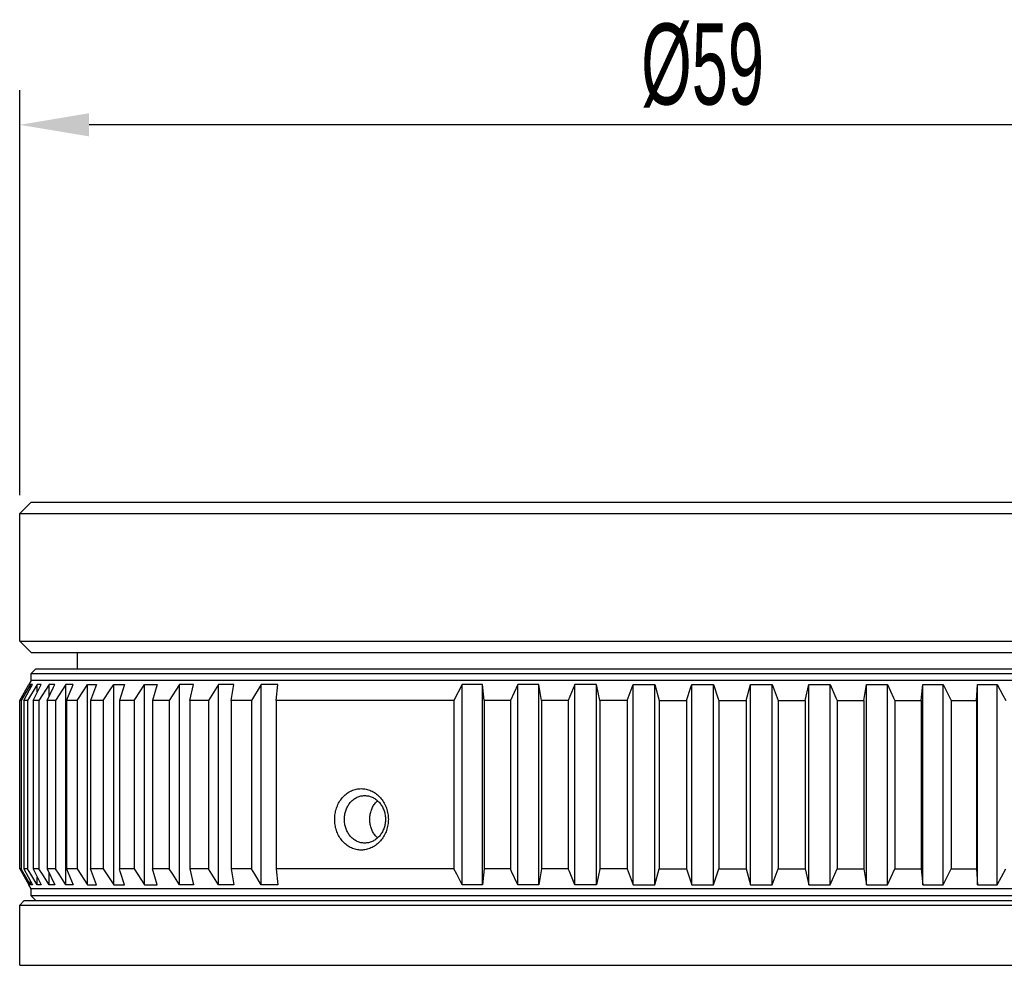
# Model space of a CAD drawing. Header units: millimetres. Extents: x 5 to 90, y 33 to 183.
# Tile 4 of 5: x 5 to 47, y 142 to 183. Entities that reach past the tile are written whole.
import ezdxf

# ---------------------------------------------------------------- set-up
doc = ezdxf.new("R2010")
doc.units = ezdxf.units.MM
doc.header["$LTSCALE"] = 23.1
doc.header["$PDMODE"] = 3
doc.header["$PDSIZE"] = 8
doc.layers.get('0').update_dxf_attribs({"linetype": 'CONTINUOUS'})
doc.layers.get('Defpoints').update_dxf_attribs({"linetype": 'CONTINUOUS'})
doc.layers.add('F4007A-JG-000X_PBL1', color=7, linetype='CONTINUOUS')
doc.styles.get("Standard").update_dxf_attribs({"font": 'txt', "width": 0.6})
doc.dimstyles.new('DIMSTYLE_1', dxfattribs={"dimtxt": 3.5, "dimasz": 3, "dimexe": 1.5, "dimexo": 0.8, "dimgap": 0.875, "dimtad": 1, "dimdec": 3, "dimdsep": 46, "dimtxsty": 'STANDARD', "dimblk": '_FILLED', "dimblk1": '_FILLED', "dimblk2": '_FILLED', "dimcen": 0.09, "dimadec": 3, "dimazin": 2, "dimtm": 0.1, "dimtfac": 1, "dimtdec": 3, "dimtofl": 0, "dimtmove": 0, "dimatfit": 3, "dimldrblk": '_FILLED', "dimfxl": 1, "dimtolj": 1, "dimarcsym": 0})

# ---------------------------------------------------------------- blocks, each defined once
blk = doc.blocks.new('_FILLED')
at = {"color": 0, "linetype": 'ByBlock'}
blk.add_solid([(0, 0), (-1, 0.167), (-1, -0.167)], dxfattribs=at)
blk = doc.blocks.new('*D43')
at = {"layer": 'Defpoints', "color": 0, "linetype": 'ByBlock'}
for p in [(4.745, 178.014), (4.745, 161.232), (63.745, 157.288)]:
    blk.add_point(p, dxfattribs=at)
at = {"layer": 'F4007A-JG-000X_PBL1', "color": 0, "linetype": 'Continuous', "lineweight": -2}
for p, q in [((4.745, 162.032), (4.745, 179.514)), ((63.745, 158.088), (63.745, 179.514)), ((60.745, 178.014), (7.745, 178.014))]:
    blk.add_line(p, q, dxfattribs=at)
at = {"layer": 'F4007A-JG-000X_PBL1', "color": 0, "linetype": 'ByBlock', "lineweight": -2, "xscale": 3, "yscale": 3, "zscale": 3}
for p, rotation in [((4.745, 178.014), 180), ((63.745, 178.014), 359.9999999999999)]:
    blk.add_blockref('_FILLED', p, dxfattribs=dict(at, rotation=rotation))
at = {"layer": 'F4007A-JG-000X_PBL1', "color": 0, "linetype": 'ByBlock', "insert": (34.245, 182.389), "char_height": 3.5, "attachment_point": 2}
blk.add_mtext('\\A1;%%c59', dxfattribs=at)

msp = doc.modelspace()

# ---------------------------------------------------------------- linework, layer by layer
at = {"layer": 'F4007A-JG-000X_PBL1', "color": 0, "linetype": 'Continuous'}
for p, q in [((5.24501, 161.7318), (4.74501, 161.2318)), ((5.24501, 161.7318), (63.24501, 161.7318)), ((4.74501, 161.2318), (63.74501, 161.2318)), ((4.74501, 155.7318), (4.74501, 161.2318)), ((4.74501, 155.7318), (63.74501, 155.7318)), ((5.24501, 155.2318), (4.74501, 155.7318)), ((5.24501, 155.2318), (63.24501, 155.2318)), ((7.24501, 154.53519), (7.24501, 155.2318)), ((7.24501, 154.53519), (7.24501, 155.2318)), ((5.44501, 154.53519), (5.24501, 154.33519)), ((5.44501, 154.53519), (63.04501, 154.53519)), ((5.24501, 154.03519), (5.14501, 153.86198)), ((5.24501, 154.33519), (63.24501, 154.33519)), ((5.24501, 154.03519), (5.24501, 154.33519)), ((63.24501, 154.03519), (5.24501, 154.03519)), ((4.75321, 153.16916), (5.01526, 153.62847)), ((5.21487, 153.85543), (4.80484, 153.16916)), ((4.92603, 153.16916), (5.17389, 153.62847)), ((5.01526, 153.62847), (5.14501, 153.85543)), ((5.50566, 153.85543), (5.08052, 153.16916)), ((5.14501, 153.85543), (5.14501, 153.86198)), ((5.17389, 153.62847), (5.29663, 153.85543)), ((5.21487, 153.70426), (5.21487, 153.85543)), ((5.32199, 153.16916), (5.55378, 153.62847)), ((5.50566, 153.5332), (5.50566, 153.85543)), ((5.55378, 153.62847), (5.66856, 153.85543)), ((6.01517, 153.85543), (5.57817, 153.16916)), ((6.01517, 153.33481), (6.01517, 153.85543)), ((6.73953, 153.85543), (6.29399, 153.16916)), ((6.73953, 145.21494), (6.73953, 153.85543)), ((7.22253, 153.16916), (7.52396, 153.62847)), ((7.52396, 153.62847), (7.67322, 153.85543)), ((7.67322, 145.21494), (7.67322, 153.85543)), ((8.06969, 153.85543), (7.81019, 153.16916)), ((8.35673, 153.16916), (8.65931, 153.62847)), ((8.65931, 153.62847), (8.80914, 153.85543)), ((8.80914, 145.21494), (8.80914, 153.85543)), ((9.2782, 153.85543), (9.052, 153.16916)), ((9.68795, 153.16916), (9.98939, 153.62847)), ((9.98939, 153.62847), (10.13865, 153.85543)), ((10.13865, 145.21494), (10.13865, 153.85543)), ((10.67673, 153.85543), (10.48553, 153.16916)), ((11.65161, 153.85543), (11.20607, 153.16916)), ((11.65161, 145.21494), (11.65161, 153.85543)), ((12.09989, 153.16916), (12.25463, 153.85543)), ((13.33653, 153.85543), (12.89953, 153.16916)), ((13.33653, 145.21494), (13.33653, 153.85543)), ((13.88279, 153.16916), (13.99988, 153.85543)), ((15.18057, 153.85543), (14.75544, 153.16916)), ((15.18057, 145.21494), (15.18057, 153.85543)), ((15.82065, 153.16916), (15.89921, 153.85543)), ((23.85146, 153.85543), (23.50488, 153.16916)), ((23.85146, 145.21494), (23.85146, 153.85543)), ((24.733, 145.21494), (24.733, 153.85543)), ((24.81156, 153.16916), (24.733, 153.85543)), ((26.2603, 153.85543), (25.94039, 153.16916)), ((26.2603, 145.21494), (26.2603, 153.85543)), ((27.16646, 145.21494), (27.16646, 153.85543)), ((27.28355, 153.16916), (27.16646, 153.85543)), ((28.72992, 153.85543), (28.43911, 153.16916)), ((28.72992, 145.21494), (28.72992, 153.85543)), ((29.65379, 145.21494), (29.65379, 153.85543)), ((29.80852, 153.16916), (29.65379, 153.85543)), ((31.24151, 145.21494), (31.24151, 153.85543)), ((32.17606, 145.21494), (32.17606, 153.85543)), ((32.17606, 153.85543), (32.36726, 153.16916)), ((33.77595, 145.21494), (33.77595, 153.85543)), ((34.71407, 145.21494), (34.71407, 153.85543)), ((36.12277, 153.16916), (36.31397, 153.85543)), ((36.31397, 145.21494), (36.31397, 153.85543)), ((37.24852, 145.21494), (37.24852, 153.85543)), ((38.68151, 153.16916), (38.83624, 153.85543)), ((38.83624, 145.21494), (38.83624, 153.85543)), ((39.76011, 145.21494), (39.76011, 153.85543)), ((41.20648, 153.16916), (41.32357, 153.85543)), ((41.32357, 145.21494), (41.32357, 153.85543)), ((42.22972, 145.21494), (42.22972, 153.85543)), ((43.67847, 153.16916), (43.75703, 153.85543)), ((43.75703, 145.21494), (43.75703, 153.85543)), ((44.63857, 153.85543), (44.86887, 153.39972)), ((44.63857, 145.21494), (44.63857, 153.85543)), ((46.07866, 153.16916), (46.11809, 153.85543)), ((46.11809, 145.21494), (46.11809, 153.85543)), ((46.96832, 153.85543), (47.21458, 153.39972)), ((46.96832, 145.21494), (46.96832, 153.85543)), ((4.80484, 153.16916), (4.75321, 153.16916)), ((4.75321, 145.90121), (4.75321, 153.16916)), ((4.80484, 153.16916), (4.80484, 145.90121)), ((5.08052, 153.16916), (4.92603, 153.16916)), ((4.92603, 153.16916), (4.92603, 145.90121)), ((5.08052, 153.16916), (5.08052, 145.90121)), ((5.57817, 153.16916), (5.32199, 153.16916)), ((5.32199, 153.16916), (5.32199, 145.90121)), ((5.57817, 153.16916), (5.57817, 145.90121)), ((6.29399, 153.16916), (5.93807, 153.16916)), ((5.93807, 153.16916), (5.93807, 145.90121)), ((6.29399, 153.16916), (6.29399, 145.90121)), ((7.22253, 153.16916), (6.76958, 153.16916)), ((6.76958, 153.16916), (6.76958, 145.90121)), ((7.22253, 153.16916), (7.22253, 145.90121)), ((8.35673, 153.16916), (7.81019, 153.16916)), ((7.81019, 153.16916), (7.81019, 145.90121)), ((8.35673, 153.16916), (8.35673, 145.90121)), ((9.68795, 153.16916), (9.052, 153.16916)), ((9.052, 153.16916), (9.052, 145.90121)), ((9.68795, 153.16916), (9.68795, 145.90121)), ((11.20607, 153.16916), (10.48553, 153.16916)), ((10.48553, 153.16916), (10.48553, 145.90121)), ((11.20607, 153.16916), (11.20607, 145.90121)), ((12.89953, 153.16916), (12.09989, 153.16916)), ((12.09989, 153.16916), (12.09989, 145.90121)), ((12.89953, 153.16916), (12.89953, 145.90121)), ((14.75544, 153.16916), (13.88279, 153.16916)), ((13.88279, 153.16916), (13.88279, 145.90121)), ((14.75544, 153.16916), (14.75544, 145.90121)), ((23.50488, 153.16916), (15.82065, 153.16916)), ((15.82065, 153.16916), (15.82065, 145.90121)), ((23.50488, 153.16916), (23.50488, 145.90121)), ((25.94039, 153.16916), (24.81156, 153.16916)), ((24.81156, 153.16916), (24.81156, 145.90121)), ((25.94039, 153.16916), (25.94039, 145.90121)), ((28.43911, 153.16916), (27.28355, 153.16916)), ((27.28355, 153.16916), (27.28355, 145.90121)), ((28.43911, 153.16916), (28.43911, 145.90121)), ((30.98201, 153.16916), (29.80852, 153.16916)), ((29.80852, 153.16916), (29.80852, 145.90121)), ((30.98201, 153.16916), (30.98201, 145.90121)), ((32.36726, 153.16916), (33.54974, 153.16916)), ((32.36726, 153.16916), (32.36726, 145.90121)), ((33.54974, 153.16916), (33.54974, 145.90121)), ((34.94028, 153.16916), (36.12277, 153.16916)), ((34.94028, 153.16916), (34.94028, 145.90121)), ((36.12277, 153.16916), (36.12277, 145.90121)), ((37.50802, 153.16916), (38.68151, 153.16916)), ((37.50802, 153.16916), (37.50802, 145.90121)), ((38.68151, 153.16916), (38.68151, 145.90121)), ((40.05092, 153.16916), (41.20648, 153.16916)), ((40.05092, 153.16916), (40.05092, 145.90121)), ((41.20648, 153.16916), (41.20648, 145.90121)), ((42.54963, 153.16916), (43.67847, 153.16916)), ((42.54963, 153.16916), (42.54963, 145.90121)), ((43.67847, 153.16916), (43.67847, 145.90121)), ((44.86887, 153.39972), (44.98514, 153.16916)), ((44.98514, 153.16916), (46.07866, 153.16916)), ((44.98514, 153.16916), (44.98514, 145.90121)), ((46.07866, 153.16916), (46.07866, 145.90121)), ((47.21458, 153.39972), (47.33892, 153.16916)), ((4.80484, 145.90121), (4.75321, 145.90121)), ((4.75321, 145.90121), (5.14501, 145.21494)), ((4.9424, 145.67066), (4.80484, 145.90121)), ((5.08052, 145.90121), (4.92603, 145.90121)), ((4.92603, 145.90121), (5.29663, 145.21494)), ((5.22315, 145.67066), (5.08052, 145.90121)), ((5.57817, 145.90121), (5.32199, 145.90121)), ((5.32199, 145.90121), (5.66856, 145.21494)), ((5.72478, 145.67066), (5.57817, 145.90121)), ((6.29399, 145.90121), (5.93807, 145.90121)), ((5.93807, 145.90121), (6.25797, 145.21494)), ((6.44346, 145.67066), (6.29399, 145.90121)), ((7.22253, 145.90121), (6.76958, 145.90121)), ((6.76958, 145.90121), (7.06039, 145.21494)), ((7.22253, 145.90121), (7.67322, 145.21494)), ((8.35673, 145.90121), (7.81019, 145.90121)), ((8.35673, 145.90121), (8.80914, 145.21494)), ((9.68795, 145.90121), (9.052, 145.90121)), ((9.68795, 145.90121), (10.13865, 145.21494)), ((11.20607, 145.90121), (10.48553, 145.90121)), ((10.67673, 145.21494), (10.48553, 145.90121)), ((11.35555, 145.67066), (11.20607, 145.90121)), ((12.89953, 145.90121), (12.09989, 145.90121)), ((12.09989, 145.90121), (12.25463, 145.21494)), ((13.04614, 145.67066), (12.89953, 145.90121)), ((14.75544, 145.90121), (13.88279, 145.90121)), ((13.88279, 145.90121), (13.99988, 145.21494)), ((14.89807, 145.67066), (14.75544, 145.90121)), ((23.50488, 145.90121), (15.82065, 145.90121)), ((15.82065, 145.90121), (15.89921, 145.21494)), ((23.62116, 145.67066), (23.50488, 145.90121)), ((24.81156, 145.90121), (24.733, 145.21494)), ((25.94039, 145.90121), (24.81156, 145.90121)), ((27.28355, 145.90121), (27.16646, 145.21494)), ((28.43911, 145.90121), (27.28355, 145.90121)), ((29.80852, 145.90121), (29.65379, 145.21494)), ((30.98201, 145.90121), (29.80852, 145.90121)), ((30.98201, 145.90121), (31.24151, 145.21494)), ((32.17606, 145.21494), (32.36726, 145.90121)), ((32.36726, 145.90121), (33.54974, 145.90121)), ((33.54974, 145.90121), (33.77595, 145.21494)), ((34.71407, 145.21494), (34.94028, 145.90121)), ((34.94028, 145.90121), (36.12277, 145.90121)), ((36.12277, 145.90121), (36.31397, 145.21494)), ((37.24852, 145.21494), (37.50802, 145.90121)), ((37.50802, 145.90121), (38.68151, 145.90121)), ((38.68151, 145.90121), (38.83624, 145.21494)), ((39.76011, 145.21494), (40.05092, 145.90121)), ((40.05092, 145.90121), (41.20648, 145.90121)), ((41.20648, 145.90121), (41.32357, 145.21494)), ((42.22972, 145.21494), (42.54963, 145.90121)), ((42.54963, 145.90121), (43.67847, 145.90121)), ((43.67847, 145.90121), (43.75703, 145.21494)), ((44.63857, 145.21494), (44.98514, 145.90121)), ((44.98514, 145.90121), (46.07866, 145.90121)), ((46.07866, 145.90121), (46.11809, 145.21494)), ((46.96832, 145.21494), (47.33892, 145.90121)), ((5.21487, 145.21494), (4.9424, 145.67066)), ((5.50566, 145.21494), (5.22315, 145.67066)), ((5.50566, 145.21494), (5.50566, 145.53717)), ((6.01517, 145.21494), (5.72478, 145.67066)), ((6.01517, 145.21494), (6.01517, 145.73556)), ((6.73953, 145.21494), (6.44346, 145.67066)), ((11.65161, 145.21494), (11.35555, 145.67066)), ((13.33653, 145.21494), (13.04614, 145.67066)), ((15.18057, 145.21494), (14.89807, 145.67066)), ((23.85146, 145.21494), (23.62116, 145.67066)), ((5.14501, 145.21494), (5.14501, 145.20839)), ((5.24501, 145.03519), (5.14501, 145.20839)), ((5.21487, 145.21494), (5.21487, 145.36611)), ((5.24501, 144.73519), (5.24501, 145.03519)), ((63.24501, 145.03519), (5.24501, 145.03519)), ((63.24501, 144.73519), (5.24501, 144.73519)), ((5.44501, 144.53519), (5.24501, 144.73519)), ((4.94501, 144.53519), (4.74501, 144.33519)), ((4.74501, 141.73519), (4.74501, 144.33519)), ((4.74501, 144.33519), (63.74501, 144.33519)), ((4.94501, 144.53519), (63.54501, 144.53519)), ((4.74501, 141.73519), (63.74501, 141.73519))]:
    msp.add_line(p, q, dxfattribs=at)
for points in [[(5.29663, 153.85543), (5.283, 153.85907), (5.26937, 153.86125), (5.25575, 153.86198), (5.24212, 153.86125), (5.2285, 153.85907), (5.21487, 153.85543)], [(5.66856, 153.85543), (5.6414, 153.85907), (5.61425, 153.86125), (5.58711, 153.86198), (5.55996, 153.86125), (5.53281, 153.85907), (5.50566, 153.85543)], [(5.93807, 153.16916), (6.20509, 153.74217), (6.25797, 153.85543)], [(6.25797, 153.85543), (6.2175, 153.85907), (6.17703, 153.86125), (6.13657, 153.86198), (6.09611, 153.86125), (6.05564, 153.85907), (6.01517, 153.85543)], [(7.06039, 153.85543), (7.0069, 153.85907), (6.95343, 153.86125), (6.89996, 153.86198), (6.84649, 153.86125), (6.79301, 153.85907), (6.73953, 153.85543)], [(6.76958, 153.16916), (7.01231, 153.74217), (7.06039, 153.85543)], [(7.67322, 153.85543), (7.73931, 153.85907), (7.80539, 153.86125), (7.87146, 153.86198), (7.93752, 153.86125), (8.0036, 153.85907), (8.06969, 153.85543)], [(8.80914, 153.85543), (8.88733, 153.85907), (8.96551, 153.86125), (9.04367, 153.86198), (9.12184, 153.86125), (9.20002, 153.85907), (9.2782, 153.85543)], [(10.13865, 153.85543), (10.22834, 153.85907), (10.31802, 153.86125), (10.40769, 153.86198), (10.49735, 153.86125), (10.58704, 153.85907), (10.67673, 153.85543)], [(12.25463, 153.85543), (12.15411, 153.85907), (12.0536, 153.86125), (11.95312, 153.86198), (11.85264, 153.86125), (11.75213, 153.85907), (11.65161, 153.85543)], [(13.99988, 153.85543), (13.88931, 153.85907), (13.77875, 153.86125), (13.66821, 153.86198), (13.55767, 153.86125), (13.44711, 153.85907), (13.33653, 153.85543)], [(15.89921, 153.85543), (15.77942, 153.85907), (15.65965, 153.86125), (15.53989, 153.86198), (15.42014, 153.86125), (15.30037, 153.85907), (15.18057, 153.85543)], [(24.733, 153.85543), (24.58605, 153.85907), (24.43913, 153.86125), (24.29223, 153.86198), (24.14533, 153.86125), (23.9984, 153.85907), (23.85146, 153.85543)], [(27.16646, 153.85543), (27.01541, 153.85907), (26.86438, 153.86125), (26.71338, 153.86198), (26.56238, 153.86125), (26.41135, 153.85907), (26.2603, 153.85543)], [(29.65379, 153.85543), (29.49978, 153.85907), (29.3458, 153.86125), (29.19185, 153.86198), (29.0379, 153.86125), (28.88392, 153.85907), (28.72992, 153.85543)], [(30.98201, 153.16916), (31.19861, 153.74218), (31.24151, 153.85543)], [(31.24151, 153.85543), (31.39729, 153.85907), (31.55305, 153.86125), (31.70878, 153.86198), (31.86451, 153.86125), (32.02027, 153.85907), (32.17606, 153.85543)], [(33.54974, 153.16916), (33.73856, 153.74218), (33.77595, 153.85543)], [(33.77595, 153.85543), (33.93233, 153.85907), (34.08869, 153.86125), (34.24501, 153.86198), (34.40134, 153.86125), (34.5577, 153.85907), (34.71407, 153.85543)], [(34.71407, 153.85543), (34.90228, 153.28466), (34.94028, 153.16916)], [(36.31397, 153.85543), (36.46975, 153.85907), (36.62551, 153.86125), (36.78125, 153.86198), (36.93698, 153.86125), (37.09274, 153.85907), (37.24852, 153.85543)], [(37.24852, 153.85543), (37.46442, 153.28466), (37.50802, 153.16916)], [(38.83624, 153.85543), (38.99024, 153.85907), (39.14422, 153.86125), (39.29818, 153.86198), (39.45213, 153.86125), (39.60611, 153.85907), (39.76011, 153.85543)], [(39.76011, 153.85543), (40.00206, 153.28466), (40.05092, 153.16916)], [(41.32357, 153.85543), (41.47462, 153.85907), (41.62565, 153.86125), (41.77665, 153.86198), (41.92765, 153.86125), (42.07868, 153.85907), (42.22972, 153.85543)], [(42.22972, 153.85543), (42.49588, 153.28466), (42.54963, 153.16916)], [(43.75703, 153.85543), (43.90397, 153.85907), (44.0509, 153.86125), (44.1978, 153.86198), (44.3447, 153.86125), (44.49163, 153.85907), (44.63857, 153.85543)], [(46.11809, 153.85543), (46.25982, 153.85907), (46.40153, 153.86125), (46.54321, 153.86198), (46.68488, 153.86125), (46.82659, 153.85907), (46.96832, 153.85543)], [(19.49501, 146.71019), (19.44177, 146.71157), (19.38862, 146.71579), (19.33546, 146.72285), (19.28256, 146.73274), (19.23009, 146.74547), (19.17819, 146.761), (19.12702, 146.77931), (19.07673, 146.80033), (19.02747, 146.82399), (18.97932, 146.85024), (18.9324, 146.879), (18.88677, 146.91021), (18.8425, 146.94383), (18.79967, 146.97978), (18.75836, 147.018), (18.71866, 147.05839), (18.68067, 147.10085), (18.64445, 147.14529), (18.6101, 147.19159), (18.57766, 147.23965), (18.54721, 147.28938), (18.51878, 147.34066), (18.49244, 147.39338), (18.46824, 147.44744), (18.44621, 147.50273), (18.42639, 147.55911), (18.40883, 147.61647), (18.39354, 147.67469), (18.38057, 147.73365), (18.36992, 147.79322), (18.36162, 147.85329), (18.35569, 147.91373), (18.35212, 147.97442), (18.35093, 148.03523), (18.35213, 148.09605), (18.35569, 148.15674), (18.36164, 148.21718), (18.36994, 148.27725), (18.38059, 148.33682), (18.39356, 148.39578), (18.40885, 148.454), (18.42642, 148.51136), (18.44624, 148.56774), (18.46827, 148.62302), (18.49248, 148.67708), (18.51883, 148.7298), (18.54725, 148.78108), (18.57771, 148.8308), (18.61015, 148.87886), (18.64451, 148.92516), (18.68073, 148.96959), (18.71873, 149.01205), (18.75843, 149.05244), (18.79974, 149.09065), (18.84257, 149.1266), (18.88684, 149.16021), (18.93247, 149.19142), (18.9794, 149.22018), (19.02755, 149.24642), (19.07682, 149.27009), (19.12712, 149.2911), (19.17829, 149.3094), (19.23019, 149.32493), (19.28265, 149.33766), (19.33553, 149.34754), (19.38867, 149.35458), (19.4418, 149.3588), (19.49501, 149.36019)], [(19.49501, 149.36019), (19.54834, 149.3588), (19.6017, 149.35458), (19.65519, 149.34752), (19.70854, 149.33763), (19.76158, 149.32489), (19.81416, 149.30936), (19.86611, 149.29106), (19.91728, 149.27005), (19.96752, 149.2464), (20.01672, 149.22017), (20.06479, 149.19143), (20.11165, 149.16022), (20.15723, 149.12659), (20.20144, 149.0906), (20.24419, 149.05232), (20.28534, 149.01187), (20.32476, 148.96937), (20.36238, 148.92492), (20.39812, 148.87862), (20.4319, 148.83056), (20.46366, 148.78085), (20.49335, 148.7296), (20.52088, 148.6769), (20.54623, 148.62286), (20.56931, 148.56761), (20.59011, 148.51125), (20.60855, 148.4539), (20.62462, 148.39569), (20.63827, 148.33672), (20.64948, 148.27714), (20.65822, 148.21707), (20.66447, 148.15663), (20.66823, 148.09596), (20.66948, 148.03517), (20.66822, 147.97438), (20.66447, 147.9137), (20.65821, 147.85327), (20.64947, 147.79319), (20.63826, 147.73361), (20.62461, 147.67465), (20.60854, 147.61644), (20.59009, 147.55909), (20.5693, 147.50273), (20.54621, 147.44748), (20.52087, 147.39345), (20.49333, 147.34075), (20.46365, 147.28949), (20.43188, 147.23978), (20.39809, 147.19172), (20.36235, 147.14541), (20.32472, 147.10095), (20.28529, 147.05845), (20.24413, 147.01799), (20.20138, 146.97971), (20.15717, 146.94373), (20.11158, 146.9101), (20.06472, 146.8789), (20.01666, 146.85016), (19.96744, 146.82393), (19.9172, 146.80029), (19.86602, 146.77928), (19.81407, 146.76098), (19.7615, 146.74546), (19.70847, 146.73273), (19.65514, 146.72285), (19.60167, 146.71579), (19.54832, 146.71157), (19.49501, 146.71019)], [(19.64501, 147.01019), (19.60427, 147.01127), (19.56353, 147.01453), (19.52286, 147.01998), (19.48241, 147.02764), (19.44229, 147.03749), (19.40263, 147.04951), (19.36354, 147.06367), (19.32513, 147.07994), (19.28753, 147.09824), (19.25078, 147.11855), (19.21499, 147.1408), (19.18019, 147.16495), (19.14644, 147.19095), (19.1138, 147.21877), (19.08232, 147.24833), (19.05208, 147.27958), (19.02314, 147.31243), (18.99557, 147.3468), (18.96942, 147.38262), (18.94474, 147.4198), (18.92157, 147.45826), (18.89995, 147.49793), (18.87992, 147.53872), (18.86152, 147.58054), (18.84477, 147.6233), (18.82971, 147.66692), (18.81636, 147.71129), (18.80474, 147.75633), (18.79489, 147.80194), (18.7868, 147.84802), (18.7805, 147.89449), (18.77599, 147.94124), (18.77328, 147.98819), (18.77238, 148.03523), (18.77328, 148.08227), (18.77599, 148.12922), (18.78051, 148.17597), (18.78681, 148.22244), (18.7949, 148.26853), (18.80477, 148.31413), (18.81638, 148.35917), (18.82973, 148.40354), (18.8448, 148.44715), (18.86155, 148.48991), (18.87996, 148.53173), (18.89999, 148.57252), (18.92161, 148.61218), (18.94479, 148.65065), (18.96947, 148.68783), (18.99563, 148.72364), (19.0232, 148.75801), (19.05214, 148.79086), (19.08238, 148.8221), (19.11386, 148.85166), (19.1465, 148.87947), (19.18025, 148.90547), (19.21505, 148.92962), (19.25085, 148.95186), (19.2876, 148.97217), (19.32522, 148.99047), (19.36363, 149.00673), (19.40272, 149.02089), (19.44237, 149.03291), (19.48248, 149.04275), (19.52292, 149.0504), (19.56357, 149.05585), (19.60429, 149.05911), (19.64501, 149.06019)], [(19.64501, 149.06019), (19.68584, 149.0591), (19.72678, 149.05584), (19.76778, 149.05038), (19.80867, 149.04272), (19.84935, 149.03288), (19.88969, 149.02085), (19.92955, 149.0067), (19.96884, 148.99044), (20.00741, 148.97215), (20.04521, 148.95185), (20.08215, 148.92962), (20.11816, 148.90548), (20.15321, 148.87946), (20.18721, 148.85162), (20.2201, 148.82201), (20.25176, 148.79071), (20.2821, 148.75783), (20.31107, 148.72344), (20.33858, 148.68763), (20.3646, 148.65045), (20.38907, 148.612), (20.41194, 148.57235), (20.43316, 148.53158), (20.45269, 148.48978), (20.47049, 148.44704), (20.48652, 148.40344), (20.50074, 148.35908), (20.51313, 148.31405), (20.52366, 148.26843), (20.5323, 148.22234), (20.53904, 148.17588), (20.54387, 148.12912), (20.54676, 148.08219), (20.54773, 148.03516), (20.54676, 147.98814), (20.54386, 147.9412), (20.53904, 147.89445), (20.5323, 147.84798), (20.52365, 147.80189), (20.51312, 147.75628), (20.50073, 147.71125), (20.4865, 147.66689), (20.47047, 147.62329), (20.45267, 147.58055), (20.43314, 147.53876), (20.41192, 147.49799), (20.38905, 147.45834), (20.36458, 147.41989), (20.33855, 147.38271), (20.31103, 147.34689), (20.28206, 147.31249), (20.25171, 147.27961), (20.22004, 147.24832), (20.18715, 147.2187), (20.15315, 147.19087), (20.1181, 147.16486), (20.08209, 147.14072), (20.04515, 147.11848), (20.00735, 147.09819), (19.96877, 147.0799), (19.92948, 147.06365), (19.88961, 147.04949), (19.84928, 147.03748), (19.80861, 147.02763), (19.76773, 147.01998), (19.72675, 147.01453), (19.68582, 147.01127), (19.64501, 147.01019)], [(20.19966, 147.22996), (20.19539, 147.23377), (20.16521, 147.26327), (20.13624, 147.2943), (20.10852, 147.32681), (20.08206, 147.36079), (20.05694, 147.39612), (20.03323, 147.43272), (20.01095, 147.47053), (19.99015, 147.50949), (19.97086, 147.54951), (19.95312, 147.59051), (19.93698, 147.6324), (19.92245, 147.67508), (19.90958, 147.71848), (19.89836, 147.76256), (19.88883, 147.80717), (19.88102, 147.8522), (19.87493, 147.8976), (19.87057, 147.94332), (19.86794, 147.98924), (19.86707, 148.03518), (19.86794, 148.08112), (19.87056, 148.12703), (19.87493, 148.17276), (19.88102, 148.21816), (19.88883, 148.26318), (19.89836, 148.3078), (19.90957, 148.35188), (19.92245, 148.39528), (19.93697, 148.43796), (19.95312, 148.47985), (19.97085, 148.52085), (19.99014, 148.56087), (20.01094, 148.59983), (20.03322, 148.63764), (20.05693, 148.67424), (20.08205, 148.70958), (20.10851, 148.74355), (20.13624, 148.77607), (20.1652, 148.8071), (20.19538, 148.8366), (20.19966, 148.84041)], [(8.06969, 145.21494), (7.85379, 145.78571), (7.81019, 145.90121)], [(9.2782, 145.21494), (9.09, 145.78571), (9.052, 145.90121)], [(26.2603, 145.21494), (25.99415, 145.78571), (25.94039, 145.90121)], [(28.72992, 145.21494), (28.48797, 145.78571), (28.43911, 145.90121)], [(5.29663, 145.21494), (5.283, 145.2113), (5.26937, 145.20912), (5.25575, 145.20839), (5.24212, 145.20912), (5.2285, 145.2113), (5.21487, 145.21494)], [(5.66856, 145.21494), (5.6414, 145.2113), (5.61425, 145.20912), (5.58711, 145.20839), (5.55996, 145.20912), (5.53281, 145.2113), (5.50566, 145.21494)], [(6.25797, 145.21494), (6.2175, 145.2113), (6.17703, 145.20912), (6.13657, 145.20839), (6.09611, 145.20912), (6.05564, 145.2113), (6.01517, 145.21494)], [(7.06039, 145.21494), (7.0069, 145.2113), (6.95343, 145.20912), (6.89996, 145.20839), (6.84649, 145.20912), (6.79301, 145.2113), (6.73953, 145.21494)], [(7.67322, 145.21494), (7.73931, 145.2113), (7.80539, 145.20912), (7.87146, 145.20839), (7.93752, 145.20912), (8.0036, 145.2113), (8.06969, 145.21494)], [(8.80914, 145.21494), (8.88733, 145.2113), (8.96551, 145.20912), (9.04367, 145.20839), (9.12184, 145.20912), (9.20002, 145.2113), (9.2782, 145.21494)], [(10.13865, 145.21494), (10.22834, 145.2113), (10.31802, 145.20912), (10.40769, 145.20839), (10.49735, 145.20912), (10.58704, 145.2113), (10.67673, 145.21494)], [(12.25463, 145.21494), (12.15411, 145.2113), (12.0536, 145.20912), (11.95312, 145.20839), (11.85264, 145.20912), (11.75213, 145.2113), (11.65161, 145.21494)], [(13.99988, 145.21494), (13.88931, 145.2113), (13.77875, 145.20912), (13.66821, 145.20839), (13.55767, 145.20912), (13.44711, 145.2113), (13.33653, 145.21494)], [(15.89921, 145.21494), (15.77942, 145.2113), (15.65965, 145.20912), (15.53989, 145.20839), (15.42014, 145.20912), (15.30037, 145.2113), (15.18057, 145.21494)], [(24.733, 145.21494), (24.58605, 145.2113), (24.43913, 145.20912), (24.29223, 145.20839), (24.14533, 145.20912), (23.9984, 145.2113), (23.85146, 145.21494)], [(27.16646, 145.21494), (27.01541, 145.2113), (26.86438, 145.20912), (26.71338, 145.20839), (26.56238, 145.20912), (26.41135, 145.2113), (26.2603, 145.21494)], [(29.65379, 145.21494), (29.49978, 145.2113), (29.3458, 145.20912), (29.19185, 145.20839), (29.0379, 145.20912), (28.88392, 145.2113), (28.72992, 145.21494)], [(31.24151, 145.21494), (31.39729, 145.2113), (31.55305, 145.20912), (31.70878, 145.20839), (31.86451, 145.20912), (32.02027, 145.2113), (32.17606, 145.21494)], [(33.77595, 145.21494), (33.93233, 145.2113), (34.08869, 145.20912), (34.24501, 145.20839), (34.40134, 145.20912), (34.5577, 145.2113), (34.71407, 145.21494)], [(36.31397, 145.21494), (36.46975, 145.2113), (36.62551, 145.20912), (36.78125, 145.20839), (36.93698, 145.20912), (37.09274, 145.2113), (37.24852, 145.21494)], [(38.83624, 145.21494), (38.99024, 145.2113), (39.14422, 145.20912), (39.29818, 145.20839), (39.45213, 145.20912), (39.60611, 145.2113), (39.76011, 145.21494)], [(41.32357, 145.21494), (41.47462, 145.2113), (41.62565, 145.20912), (41.77665, 145.20839), (41.92765, 145.20912), (42.07868, 145.2113), (42.22972, 145.21494)], [(43.75703, 145.21494), (43.90397, 145.2113), (44.0509, 145.20912), (44.1978, 145.20839), (44.3447, 145.20912), (44.49163, 145.2113), (44.63857, 145.21494)], [(46.11809, 145.21494), (46.25982, 145.2113), (46.40153, 145.20912), (46.54321, 145.20839), (46.68488, 145.20912), (46.82659, 145.2113), (46.96832, 145.21494)]]:
    msp.add_lwpolyline(points, dxfattribs=at)

# ---------------------------------------------------------------- dimensions: what is measured, and where the dimension line sits
dim = msp.add_linear_dim(base=(4.74501, 178.01399), p1=(63.74501, 157.2878), p2=(4.74501, 161.2318), angle=180, text='%%c<>', dimstyle='DIMSTYLE_1', dxfattribs=at)
dim.commit()
dim.dimension.update_dxf_attribs({"geometry": '*D43', "text_midpoint": (34.24501, 178.01399), "dimtype": 160})

doc.saveas('drawing.dxf')
